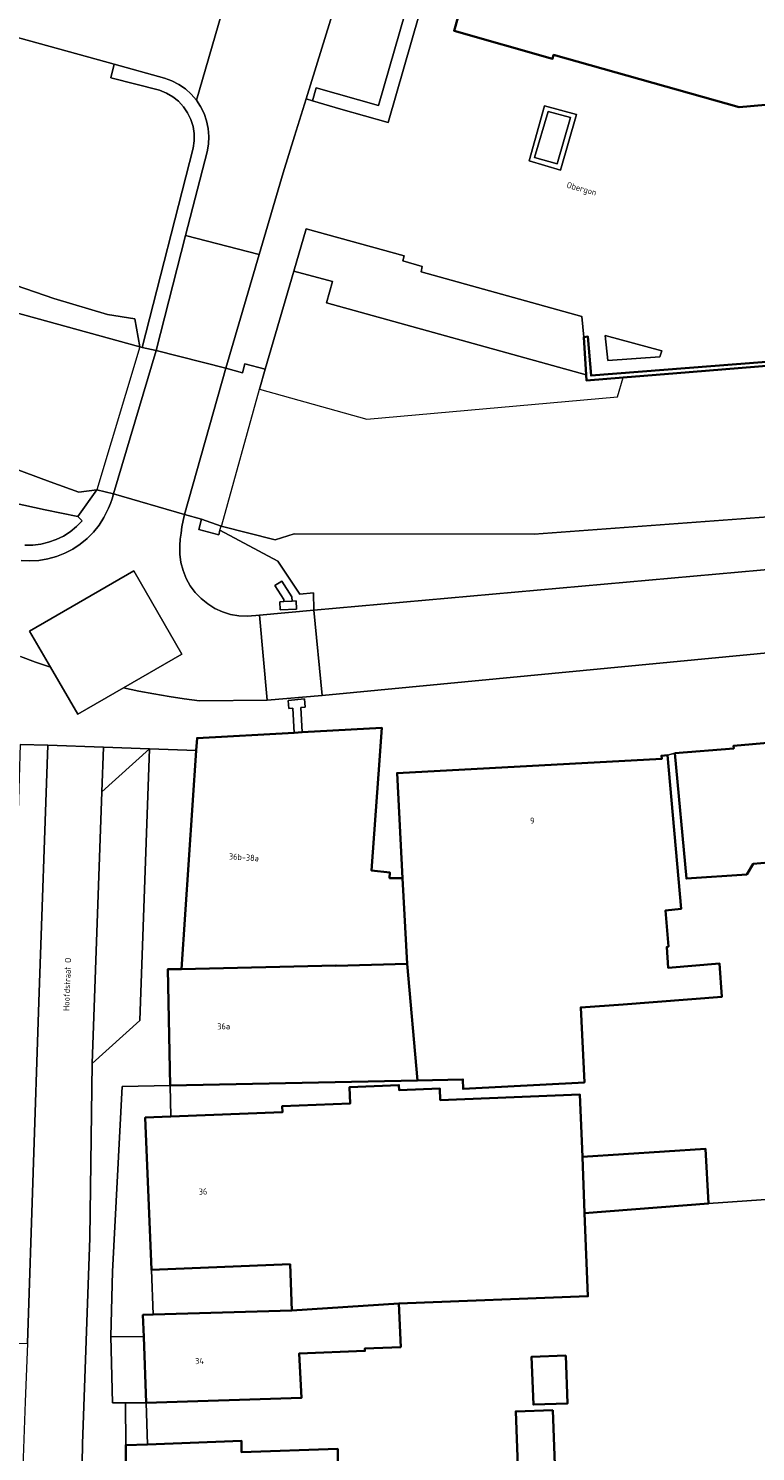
# Model space of a CAD drawing. Header units: metres. Extents: x 229229 to 231729, y 593167 to 595667.
# Tile 85 of 256: x 230118 to 230171, y 594741 to 594845. Entities that reach past the tile are written whole.
import ezdxf
from ezdxf.enums import TextEntityAlignment as Align

# ---------------------------------------------------------------- set-up
doc = ezdxf.new("R2010")
doc.units = ezdxf.units.M
for name, color, linetype, lineweight in [('B-WE-GK-KADEMUUR-GV', 150, 'Continuous', 35), ('B-WE-GR-GROENVOORZIENING-GV', 80, 'Continuous', 18), ('B-WE-KW-KUNSTWERK_DEK-GV', 170, 'Continuous', 18), ('B-WE-KW-KUNSTWERK_STEIGER-GV', 170, 'Continuous', 18), ('B-WE-OG-BEBOUWING-GV', 7, 'Continuous', 35), ('B-WE-OG-BEBOUWING-T18', 10, 'Continuous', 18), ('B-WE-OG-TERREIN_CULTUURSCHEIDING-GV', 7, 'Continuous', 18), ('B-WE-OG-TERREIN_ERF-GV', 7, 'Continuous', 18), ('B-WE-OG-TOPOGRAFIE-T18', 10, 'Continuous', 18), ('B-WE-OG-WATER-GV', 130, 'Continuous', 18), ('B-WE-OG-WATER_SLOOT-GV', 120, 'Continuous', 18), ('B-WE-VH-VERHARDING_GESLOTEN-GV', 252, 'Continuous', 18), ('B-WE-VH-VERHARDING_OPEN-GV', 252, 'Continuous', 18)]:
    doc.layers.add(name, color=color, linetype=linetype, lineweight=lineweight)
doc.styles.add('NLCS-ISO-M250-T18', font='NLCS-ISO.ttf', dxfattribs={"height": 0.45})

msp = doc.modelspace()

# ---------------------------------------------------------------- linework, layer by layer
at = {"layer": 'B-WE-GK-KADEMUUR-GV'}
msp.add_lwpolyline([(230158.641, 594819.319), (230158.669, 594818.904), (230161.339, 594819.123), (230165.252, 594819.443), (230176.894, 594820.395), (230176.818, 594820.62), (230176.801, 594820.671), (230158.989, 594819.27), (230158.758, 594822.116), (230158.456, 594822.09)], close=True, dxfattribs=at)
at = {"layer": 'B-WE-GR-GROENVOORZIENING-GV'}
for points in [[(230148.742, 594853.732), (230147.765, 594854.006), (230143.473, 594839.006), (230138.904, 594840.318), (230138.651, 594839.355), (230140.713, 594838.759), (230144.16, 594837.763)], [(230130.527, 594808.768), (230130.336, 594808.015), (230131.802, 594807.634), (230131.874, 594807.977), (230136.103, 594805.705), (230137.709, 594803.3), (230138.714, 594803.384), (230138.735, 594802.12), (230174.621, 594805.347), (230174.931, 594805.375), (230174.773, 594807.135), (230174.645, 594807.126), (230174.554, 594809.137), (230154.836, 594807.669), (230137.292, 594807.697), (230135.909, 594807.259), (230131.981, 594808.269)]]:
    msp.add_lwpolyline(points, close=True, dxfattribs=at)
for points in [[(230114.216, 594826.812), (230119.752, 594824.914), (230123.676, 594823.73), (230125.654, 594823.417), (230126.023, 594821.371), (230126.195, 594821.334), (230129.931, 594835.894), (230130.004, 594836.425), (230129.998, 594836.962), (230129.914, 594837.491), (230129.753, 594838.003), (230129.518, 594838.485), (230129.216, 594838.928), (230128.852, 594839.322), (230128.435, 594839.658), (230127.972, 594839.93), (230127.475, 594840.131), (230123.908, 594841.049), (230124.158, 594842.042), (230089.091, 594851.745)], [(230117.618, 594806.883), (230118.208, 594806.882), (230118.794, 594806.948), (230119.369, 594807.081), (230119.924, 594807.279), (230120.454, 594807.539), (230120.95, 594807.858), (230121.406, 594808.231), (230121.817, 594808.655), (230121.509, 594808.961), (230119.111, 594809.455), (230115.42, 594810.265)]]:
    msp.add_lwpolyline(points, dxfattribs=at)
at = {"layer": 'B-WE-KW-KUNSTWERK_DEK-GV'}
msp.add_lwpolyline([(230131.874, 594807.977), (230131.981, 594808.269), (230132.008, 594808.344), (230134.777, 594818.267), (230135.19, 594819.745), (230133.702, 594820.125), (230133.529, 594819.476), (230132.311, 594819.811), (230127.221, 594821.109), (230126.195, 594821.334), (230126.023, 594821.371), (230122.878, 594810.917), (230124.112, 594810.63), (230129.294, 594809.119), (230130.527, 594808.768), (230130.336, 594808.015), (230131.802, 594807.634)], close=True, dxfattribs=at)
at = {"layer": 'B-WE-KW-KUNSTWERK_STEIGER-GV'}
msp.add_lwpolyline([(230161.339, 594819.123), (230158.669, 594818.904), (230158.641, 594819.319), (230139.665, 594824.599), (230140.094, 594826.138), (230137.28, 594826.911), (230135.19, 594819.745), (230134.777, 594818.267), (230142.603, 594816.074), (230160.919, 594817.705)], close=True, dxfattribs=at)
at = {"layer": 'B-WE-OG-BEBOUWING-GV'}
for points in [[(230191.242, 594841.344), (230195.78, 594841.753), (230194.196, 594859.614), (230212.364, 594860.864), (230237.309, 594867.159), (230236.955, 594868.626), (230206.608, 594865.928), (230206.753, 594864.304), (230201.248, 594863.815), (230199.884, 594879.159), (230187.314, 594882.968), (230162.229, 594890.136), (230158.679, 594877.918), (230158.387, 594877.79), (230148.985, 594844.48), (230156.185, 594842.437), (230156.251, 594842.719), (230169.812, 594838.892), (230183.849, 594840.148), (230183.865, 594839.855), (230191.313, 594840.527)], [(230129.067, 594775.878), (230140.349, 594776.145), (230140.345, 594776.119), (230145.55, 594776.268), (230145.224, 594782.515), (230144.268, 594782.534), (230144.297, 594782.929), (230142.959, 594783.083), (230143.472, 594790.141), (230143.717, 594793.507), (230137.894, 594793.188), (230137.295, 594793.156), (230130.212, 594792.768), (230130.15, 594791.854)], [(230165.11, 594791.657), (230165.96, 594782.495), (230170.366, 594782.8), (230170.829, 594783.564), (230171.942, 594783.662), (230172.752, 594782.936), (230172.88, 594781.73), (230172.264, 594780.949), (230172.78, 594774.689), (230181.953, 594775.531), (230181.364, 594781.948), (230181.575, 594781.969), (230180.857, 594790.055), (230180.768, 594790.049), (230180.628, 594791.482), (230178.934, 594792.964), (230177.487, 594792.816), (230177.466, 594792.897), (230169.398, 594792.211), (230169.412, 594792.015)], [(230164.571, 594791.512), (230164.132, 594791.479), (230164.15, 594791.24), (230144.822, 594790.213), (230145.224, 594782.515), (230145.55, 594776.268), (230146.313, 594767.738), (230149.635, 594767.814), (230149.641, 594767.115), (230158.509, 594767.596), (230158.238, 594773.071), (230161.328, 594773.285), (230168.549, 594773.856), (230168.37, 594776.291), (230164.617, 594775.976), (230164.526, 594777.49), (230164.643, 594777.52), (230164.421, 594780.154), (230165.574, 594780.28)], [(230140.349, 594776.145), (230129.067, 594775.878), (230128.067, 594775.865), (230128.243, 594767.368), (230146.313, 594767.738), (230145.55, 594776.268), (230140.345, 594776.119)], [(230158.52, 594758.044), (230158.359, 594762.151), (230158.181, 594766.698), (230147.978, 594766.3), (230147.945, 594767.138), (230144.976, 594767.022), (230144.961, 594767.395), (230141.351, 594767.254), (230141.397, 594766.058), (230136.433, 594765.864), (230136.45, 594765.414), (230128.29, 594765.094), (230126.423, 594765.021), (230126.871, 594753.886), (230137.01, 594754.3), (230137.122, 594750.911), (230144.96, 594751.421), (230158.758, 594751.96)], [(230158.359, 594762.151), (230158.52, 594758.044), (230167.564, 594758.733), (230167.361, 594762.726)], [(230137.122, 594750.911), (230127.003, 594750.613), (230126.26, 594750.592), (230126.317, 594748.998), (230126.491, 594744.161), (230137.848, 594744.544), (230137.679, 594747.78), (230142.476, 594747.967), (230142.47, 594748.141), (230145.085, 594748.244), (230144.96, 594751.421)], [(230157.159, 594747.627), (230154.653, 594747.54), (230154.775, 594744.037), (230157.281, 594744.124)], [(230156.202, 594743.64), (230153.495, 594743.54), (230153.79, 594735.572), (230156.497, 594735.672)], [(230125.043, 594734.323), (230140.496, 594735.04), (230140.489, 594740.8), (230133.451, 594740.562), (230133.461, 594741.379), (230126.599, 594741.13), (230124.995, 594741.073), (230125.031, 594735.973), (230125.04, 594734.763)]]:
    msp.add_lwpolyline(points, close=True, dxfattribs=at)
at = {"layer": 'B-WE-OG-TERREIN_CULTUURSCHEIDING-GV'}
msp.add_lwpolyline([(230157.488, 594838.143), (230155.849, 594838.578), (230154.87, 594835.217), (230156.524, 594834.76)], close=True, dxfattribs=at)
at = {"layer": 'B-WE-OG-TERREIN_ERF-GV'}
for points in [[(230171.942, 594783.662), (230170.829, 594783.564), (230170.366, 594782.8), (230165.96, 594782.495), (230165.11, 594791.657), (230164.571, 594791.512), (230165.574, 594780.28), (230164.421, 594780.154), (230164.643, 594777.52), (230164.526, 594777.49), (230164.617, 594775.976), (230168.37, 594776.291), (230168.549, 594773.856), (230161.328, 594773.285), (230158.238, 594773.071), (230158.509, 594767.596), (230149.641, 594767.115), (230149.635, 594767.814), (230146.313, 594767.738), (230128.243, 594767.368), (230128.29, 594765.094), (230136.45, 594765.414), (230136.433, 594765.864), (230141.397, 594766.058), (230141.351, 594767.254), (230144.961, 594767.395), (230144.976, 594767.022), (230147.945, 594767.138), (230147.978, 594766.3), (230158.181, 594766.698), (230158.359, 594762.151), (230167.361, 594762.726), (230167.564, 594758.733), (230174.932, 594759.242)], [(230174.932, 594759.242), (230167.564, 594758.733), (230158.52, 594758.044), (230158.758, 594751.96), (230144.96, 594751.421), (230145.085, 594748.244), (230142.47, 594748.141), (230142.476, 594747.967), (230137.679, 594747.78), (230137.848, 594744.544), (230126.491, 594744.161), (230126.599, 594741.13), (230133.461, 594741.379), (230133.451, 594740.562), (230140.489, 594740.8), (230140.496, 594735.04)]]:
    msp.add_lwpolyline(points, dxfattribs=at)
for points in [[(230128.29, 594765.094), (230128.243, 594767.368), (230124.744, 594767.296), (230124.024, 594753.77), (230123.92, 594749.025), (230126.317, 594748.998), (230126.26, 594750.592), (230127.003, 594750.613), (230126.871, 594753.886), (230126.423, 594765.021)], [(230126.871, 594753.886), (230127.003, 594750.613), (230137.122, 594750.911), (230137.01, 594754.3)], [(230126.491, 594744.161), (230126.317, 594748.998), (230123.92, 594749.025), (230124.041, 594744.158), (230124.973, 594744.159)], [(230157.159, 594747.627), (230157.281, 594744.124), (230154.775, 594744.037), (230154.653, 594747.54)], [(230126.599, 594741.13), (230126.491, 594744.161), (230124.973, 594744.159), (230124.995, 594741.073)], [(230156.202, 594743.64), (230156.497, 594735.672), (230153.79, 594735.572), (230153.495, 594743.54)]]:
    msp.add_lwpolyline(points, close=True, dxfattribs=at)
at = {"layer": 'B-WE-OG-WATER-GV'}
for points in [[(230176.894, 594820.395), (230165.252, 594819.443), (230161.339, 594819.123), (230158.669, 594818.904), (230158.641, 594819.319), (230139.665, 594824.599), (230140.094, 594826.138), (230137.28, 594826.911), (230135.19, 594819.745), (230133.702, 594820.125), (230133.529, 594819.476), (230132.311, 594819.811), (230127.221, 594821.109), (230126.195, 594821.334), (230126.023, 594821.371), (230107.715, 594826.408), (230104.954, 594827.5), (230101.873, 594829.298), (230089.163, 594837.711), (230077.336, 594845.18)], [(230108.064, 594815.746), (230119.473, 594811.498), (230121.562, 594810.755), (230122.878, 594810.917), (230124.112, 594810.63), (230129.294, 594809.119), (230130.527, 594808.768), (230131.981, 594808.269), (230135.909, 594807.259), (230137.292, 594807.697), (230154.836, 594807.669), (230174.554, 594809.137)]]:
    msp.add_lwpolyline(points, dxfattribs=at)
at = {"layer": 'B-WE-OG-WATER_SLOOT-GV'}
for points in [[(230077.336, 594845.18), (230089.163, 594837.711), (230101.873, 594829.298), (230104.954, 594827.5), (230107.715, 594826.408), (230126.023, 594821.371), (230125.654, 594823.417), (230123.676, 594823.73), (230119.752, 594824.914), (230114.216, 594826.812), (230110.284, 594828.653), (230108.094, 594829.81), (230105.413, 594830.281), (230101.973, 594831.78), (230098.856, 594833.622), (230094.968, 594836.301), (230091.34, 594838.385), (230087.747, 594840.694), (230078.043, 594847.527)], [(230115.42, 594810.265), (230119.111, 594809.455), (230121.509, 594808.961), (230122.878, 594810.917), (230121.562, 594810.755), (230119.473, 594811.498), (230108.064, 594815.746)]]:
    msp.add_lwpolyline(points, dxfattribs=at)
at = {"layer": 'B-WE-VH-VERHARDING_GESLOTEN-GV'}
msp.add_lwpolyline([(230131.974, 594845.613), (230130.158, 594839.41), (230130.472, 594838.935), (230130.725, 594838.425), (230130.91, 594837.887), (230131.027, 594837.33), (230131.072, 594836.762), (230131.046, 594836.194), (230130.948, 594835.633), (230129.377, 594829.511), (230134.749, 594828.132), (230136.498, 594834.101), (230137.329, 594836.776), (230138.173, 594839.503), (230142.472, 594853.401)], dxfattribs=at)
for points in [[(230155.582, 594838.988), (230154.46, 594834.978), (230156.763, 594834.301), (230157.918, 594838.37)], [(230157.488, 594838.143), (230156.524, 594834.76), (230154.87, 594835.217), (230155.849, 594838.578)], [(230134.749, 594828.132), (230129.377, 594829.511), (230127.221, 594821.109), (230132.311, 594819.811)], [(230127.221, 594821.109), (230126.195, 594821.334), (230126.023, 594821.371), (230122.878, 594810.917), (230124.112, 594810.63)], [(230129.294, 594809.119), (230132.311, 594819.811), (230127.221, 594821.109), (230124.112, 594810.63)], [(230131.874, 594807.977), (230131.981, 594808.269), (230132.008, 594808.344), (230134.777, 594818.267), (230135.19, 594819.745), (230133.702, 594820.125), (230133.529, 594819.476), (230132.311, 594819.811), (230129.294, 594809.119), (230130.527, 594808.768), (230130.336, 594808.015), (230131.802, 594807.634)]]:
    msp.add_lwpolyline(points, close=True, dxfattribs=at)
at = {"layer": 'B-WE-VH-VERHARDING_OPEN-GV'}
for points in [[(230144.623, 594860.884), (230142.472, 594853.401), (230138.173, 594839.503), (230138.651, 594839.355), (230138.904, 594840.318), (230143.473, 594839.006), (230147.765, 594854.006), (230148.742, 594853.732), (230150.083, 594858.54), (230149.122, 594858.811), (230157.999, 594889.872), (230156.371, 594890.334), (230153.405, 594891.193)], [(230090.457, 594856.642), (230089.091, 594851.745), (230124.158, 594842.042), (230127.827, 594841.017), (230128.368, 594840.821), (230128.88, 594840.557), (230129.354, 594840.23), (230129.782, 594839.846), (230130.158, 594839.41), (230131.974, 594845.613), (230131.268, 594845.593), (230130.562, 594845.626), (230129.861, 594845.711), (230129.168, 594845.848), (230128.487, 594846.037)], [(230129.377, 594829.511), (230130.948, 594835.633), (230131.046, 594836.194), (230131.072, 594836.762), (230131.027, 594837.33), (230130.91, 594837.887), (230130.725, 594838.425), (230130.472, 594838.935), (230130.158, 594839.41), (230129.782, 594839.846), (230129.354, 594840.23), (230128.88, 594840.557), (230128.368, 594840.821), (230127.827, 594841.017), (230124.158, 594842.042), (230123.908, 594841.049), (230127.475, 594840.131), (230127.972, 594839.93), (230128.435, 594839.658), (230128.852, 594839.322), (230129.216, 594838.928), (230129.518, 594838.485), (230129.753, 594838.003), (230129.914, 594837.491), (230129.998, 594836.962), (230130.004, 594836.425), (230129.931, 594835.894), (230126.195, 594821.334), (230127.221, 594821.109)], [(230157.918, 594838.37), (230156.763, 594834.301), (230154.46, 594834.978), (230155.582, 594838.988)], [(230146.57, 594826.846), (230146.663, 594827.251), (230145.237, 594827.648), (230145.337, 594828.026), (230138.182, 594830.002), (230137.28, 594826.911), (230140.094, 594826.138), (230139.665, 594824.599), (230158.641, 594819.319), (230158.456, 594822.09), (230158.312, 594823.602)], [(230160.026, 594822.21), (230160.206, 594820.37), (230164.015, 594820.645), (230164.156, 594821.078)], [(230164.156, 594821.078), (230164.015, 594820.645), (230160.206, 594820.37), (230160.026, 594822.21)], [(230136.103, 594805.705), (230131.874, 594807.977), (230131.802, 594807.634), (230130.336, 594808.015), (230130.527, 594808.768), (230129.294, 594809.119), (230129.192, 594808.67), (230129.106, 594808.217), (230129.038, 594807.761), (230128.988, 594807.303), (230128.955, 594806.843), (230128.955, 594806.226), (230129.033, 594805.615), (230129.188, 594805.018), (230129.417, 594804.445), (230129.717, 594803.906), (230130.082, 594803.41), (230130.508, 594802.963), (230130.986, 594802.574), (230131.51, 594802.249), (230132.071, 594801.992), (230132.659, 594801.809), (230133.266, 594801.701), (230133.882, 594801.671), (230134.497, 594801.719), (230134.779, 594801.746), (230138.735, 594802.12), (230138.714, 594803.384), (230137.709, 594803.3)], [(230175.198, 594799.314), (230174.621, 594805.347), (230138.735, 594802.12), (230139.35, 594795.888)], [(230129.109, 594798.912), (230125.585, 594804.997), (230117.974, 594800.59), (230119.505, 594797.945), (230121.497, 594794.505), (230124.845, 594796.443)], [(230136.397, 594804.244), (230135.894, 594803.918), (230136.546, 594802.911), (230136.552, 594802.756), (230137.151, 594802.786), (230137.141, 594803.097)], [(230136.397, 594804.244), (230137.141, 594803.097), (230137.151, 594802.786), (230137.451, 594802.801), (230137.481, 594802.202), (230136.282, 594802.142), (230136.252, 594802.741), (230136.552, 594802.756), (230136.546, 594802.911), (230135.894, 594803.918)], [(230134.779, 594801.746), (230135.324, 594795.541), (230139.35, 594795.888), (230138.735, 594802.12)], [(230137.151, 594802.786), (230136.552, 594802.756), (230136.252, 594802.741), (230136.282, 594802.142), (230137.481, 594802.202), (230137.451, 594802.801)], [(230137.794, 594795.001), (230138.117, 594795.029), (230138.061, 594795.626), (230136.864, 594795.523), (230136.921, 594794.926), (230137.196, 594794.95), (230137.295, 594793.156), (230137.894, 594793.188)], [(230117.297, 594792.309), (230117.005, 594782.546), (230116.93, 594779.694), (230116.61, 594774.69), (230114.649, 594748.542), (230117.817, 594748.504), (230117.818, 594748.529), (230118.647, 594773.485), (230119.308, 594792.238)], [(230126.741, 594791.975), (230123.249, 594788.839), (230122.538, 594768.986), (230126.029, 594772.122)], [(230126.741, 594791.975), (230123.367, 594792.094), (230123.249, 594788.839)]]:
    msp.add_lwpolyline(points, close=True, dxfattribs=at)
for points in [[(230237.309, 594867.159), (230243.863, 594840.004), (230236.579, 594838.285), (230236.523, 594838.573), (230217.233, 594834.002), (230204.083, 594832.821), (230204.113, 594832.538), (230196.657, 594831.867), (230195.78, 594841.753), (230191.242, 594841.344), (230191.313, 594840.527), (230183.865, 594839.855), (230183.849, 594840.148), (230169.812, 594838.892), (230156.251, 594842.719), (230156.185, 594842.437), (230148.985, 594844.48), (230158.387, 594877.79)], [(230148.742, 594853.732), (230144.16, 594837.763), (230140.713, 594838.759), (230138.651, 594839.355), (230138.173, 594839.503), (230137.329, 594836.776), (230136.498, 594834.101), (230134.749, 594828.132), (230132.311, 594819.811), (230133.529, 594819.476), (230133.702, 594820.125), (230135.19, 594819.745), (230137.28, 594826.911), (230138.182, 594830.002), (230145.337, 594828.026), (230145.237, 594827.648), (230146.663, 594827.251), (230146.57, 594826.846), (230158.312, 594823.602), (230158.456, 594822.09), (230158.758, 594822.116), (230158.989, 594819.27), (230176.801, 594820.671)], [(230117.313, 594798.738), (230118.405, 594798.33), (230119.505, 594797.945), (230117.974, 594800.59), (230125.585, 594804.997), (230129.109, 594798.912), (230124.845, 594796.443), (230125.947, 594796.206), (230127.053, 594795.991), (230128.164, 594795.799), (230129.278, 594795.631), (230130.396, 594795.486), (230135.324, 594795.541), (230134.779, 594801.746), (230134.497, 594801.719), (230133.882, 594801.671), (230133.266, 594801.701), (230132.659, 594801.809), (230132.071, 594801.992), (230131.51, 594802.249), (230130.986, 594802.574), (230130.508, 594802.963), (230130.082, 594803.41), (230129.717, 594803.906), (230129.417, 594804.445), (230129.188, 594805.018), (230129.033, 594805.615), (230128.955, 594806.226), (230128.955, 594806.843), (230128.988, 594807.303), (230129.038, 594807.761), (230129.106, 594808.217), (230129.192, 594808.67), (230129.294, 594809.119), (230124.112, 594810.63), (230124.004, 594810.27), (230123.879, 594809.915), (230123.736, 594809.568), (230123.577, 594809.227), (230123.401, 594808.895), (230123.049, 594808.343), (230122.64, 594807.83), (230122.18, 594807.363), (230121.674, 594806.947), (230121.128, 594806.586), (230120.546, 594806.284), (230119.936, 594806.044), (230119.304, 594805.87), (230118.658, 594805.763), (230118.004, 594805.724), (230117.349, 594805.754)], [(230117.349, 594805.754), (230118.004, 594805.724), (230118.658, 594805.763), (230119.304, 594805.87), (230119.936, 594806.044), (230120.546, 594806.284), (230121.128, 594806.586), (230121.674, 594806.947), (230122.18, 594807.363), (230122.64, 594807.83), (230123.049, 594808.343), (230123.401, 594808.895), (230123.577, 594809.227), (230123.736, 594809.568), (230123.879, 594809.915), (230124.004, 594810.27), (230124.112, 594810.63), (230122.878, 594810.917), (230121.509, 594808.961), (230121.817, 594808.655), (230121.406, 594808.231), (230120.95, 594807.858), (230120.454, 594807.539), (230119.924, 594807.279), (230119.369, 594807.081), (230118.794, 594806.948), (230118.208, 594806.882), (230117.618, 594806.883)], [(230175.198, 594799.314), (230139.35, 594795.888), (230135.324, 594795.541), (230130.396, 594795.486), (230129.278, 594795.631), (230128.164, 594795.799), (230127.053, 594795.991), (230125.947, 594796.206), (230124.845, 594796.443), (230121.497, 594794.505), (230119.505, 594797.945), (230118.405, 594798.33), (230117.313, 594798.738)], [(230117.297, 594792.309), (230119.308, 594792.238), (230123.367, 594792.094), (230126.741, 594791.975), (230130.15, 594791.854), (230130.212, 594792.768), (230137.295, 594793.156), (230137.196, 594794.95), (230136.921, 594794.926), (230136.864, 594795.523), (230138.061, 594795.626), (230138.117, 594795.029), (230137.794, 594795.001), (230137.894, 594793.188), (230143.717, 594793.507), (230143.472, 594790.141), (230142.959, 594783.083), (230144.297, 594782.929), (230144.268, 594782.534), (230145.224, 594782.515), (230144.822, 594790.213), (230164.15, 594791.24), (230164.132, 594791.479), (230164.571, 594791.512), (230165.11, 594791.657), (230169.412, 594792.015), (230169.398, 594792.211), (230177.466, 594792.897)], [(230121.717, 594734.049), (230121.845, 594741.173), (230122.366, 594756.241), (230122.538, 594768.986), (230123.249, 594788.839), (230123.367, 594792.094), (230119.308, 594792.238), (230118.647, 594773.485), (230117.818, 594748.529), (230117.817, 594748.504), (230117.664, 594744.246), (230117.469, 594738.789)], [(230125.031, 594735.973), (230124.995, 594741.073), (230124.973, 594744.159), (230124.041, 594744.158), (230123.92, 594749.025), (230124.024, 594753.77), (230124.744, 594767.296), (230128.243, 594767.368), (230128.067, 594775.865), (230129.067, 594775.878), (230130.15, 594791.854), (230126.741, 594791.975), (230126.029, 594772.122), (230122.538, 594768.986), (230122.366, 594756.241), (230121.845, 594741.173), (230121.717, 594734.049)]]:
    msp.add_lwpolyline(points, dxfattribs=at)

# ---------------------------------------------------------------- texts
at = {"layer": 'B-WE-OG-BEBOUWING-T18', "style": 'NLCS-ISO-M250-T18'}
for s, rotation, p in [('9', 3, (230154.698, 594786.732)), ('36b-38a', 356.2, (230133.63, 594784.051)), ('36a', 1.3, (230132.154, 594771.699)), ('36', 2.2, (230130.644, 594759.615)), ('34', 1.6, (230130.383, 594747.224))]:
    msp.add_text(s, height=0.45, rotation=rotation, dxfattribs=at).set_placement(p, align=Align.MIDDLE)
at = {"layer": 'B-WE-OG-TOPOGRAFIE-T18', "style": 'NLCS-ISO-M250-T18'}
for s, rotation, p in [('Obergon', 344.4, (230158.284, 594832.871)), ('Hoofdstraat O', 88, (230120.717, 594774.765))]:
    msp.add_text(s, height=0.45, rotation=rotation, dxfattribs=at).set_placement(p, align=Align.MIDDLE)

doc.saveas('drawing.dxf')
